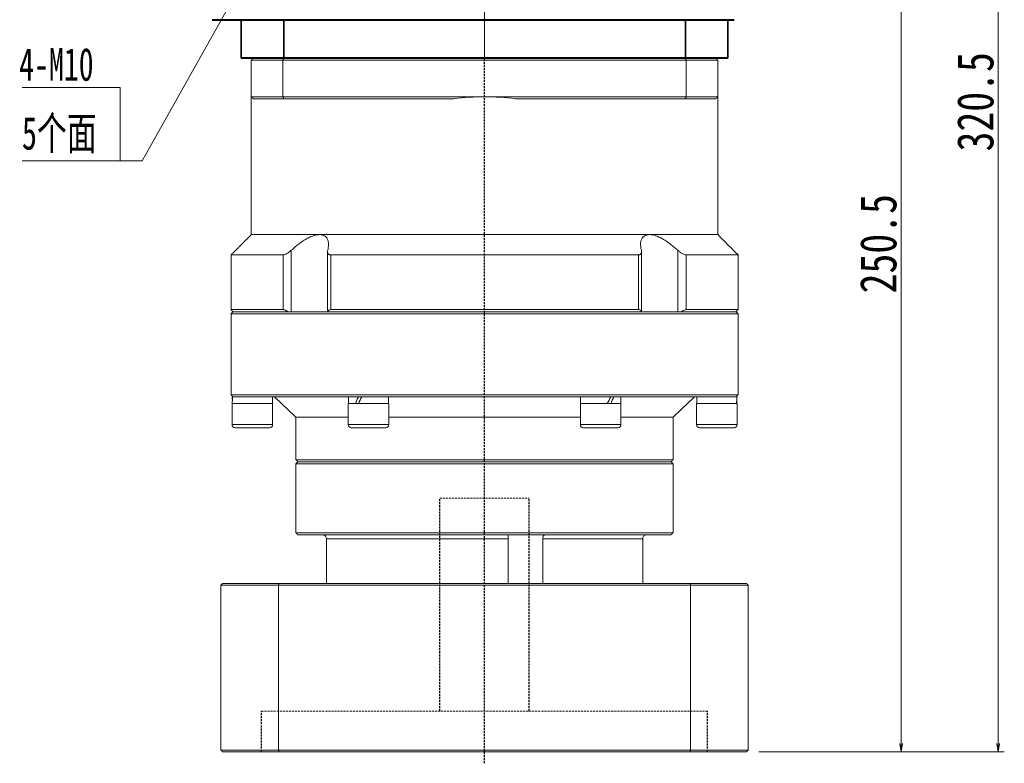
# Model space of a CAD drawing. Header units: millimetres. Extents: x -34 to 938, y -14 to 671.
# Tile 6 of 8: x 469 to 712, y 257 to 441. Entities that reach past the tile are written whole.
import ezdxf

# ---------------------------------------------------------------- set-up
doc = ezdxf.new("R2010")
doc.units = ezdxf.units.MM
doc.linetypes.add('DASHED', pattern=[0.75, 0.5, -0.25])
doc.linetypes.add('点画线', pattern=[18, 12, -2, 2, -2])
for name, color, linetype, lineweight in [('EB0', 7, 'Continuous', 35), ('中心线层', 1, '点画线', 18), ('尺寸线层', 3, 'Continuous', 18), ('粗实线', 7, 'Continuous', 40), ('粗实线层', 7, 'Continuous', 35)]:
    doc.layers.add(name, color=color, linetype=linetype, lineweight=lineweight)
doc.styles.add('宋体', font='SimSun.ttf', dxfattribs={"width": 0.8})
doc.styles.add('标准', font='SimSun.ttf', dxfattribs={"width": 0.667})
doc.dimstyles.new('A水平标注$0', dxfattribs={"dimtxt": 3.5, "dimasz": 2, "dimexe": 1.5, "dimexo": 3, "dimgap": 1.1, "dimtad": 1, "dimtoh": 1, "dimdec": 4, "dimdsep": 46, "dimtxsty": '宋体', "dimblk": 'OPEN', "dimcen": 3, "dimclrd": 3, "dimclre": 3, "dimclrt": 6, "dimadec": 0, "dimazin": 0, "dimtm": 1e-09, "dimtfac": 1, "dimtdec": 4, "dimtix": 1, "dimtmove": 0, "dimatfit": 3, "dimldrblk": 'OPEN', "dimfxl": 0, "dimlwd": 13, "dimlwe": 13, "dimarcsym": 0})

# ---------------------------------------------------------------- blocks, each defined once
blk = doc.blocks.new('_Open')
at = {"color": 0, "linetype": 'ByBlock', "lineweight": -2}
for p, q in [((-1, 0.17), (0, 0)), ((-1, -0.17), (0, 0)), ((0, 0), (-1, 0))]:
    blk.add_line(p, q, dxfattribs=at)
blk = doc.blocks.new('*D6')
at = {"layer": 'Defpoints', "color": 0, "transparency": 16777216}
for p in [(652.14, 510.52), (647.99, 260.02), (686.1, 260.02)]:
    blk.add_point(p, dxfattribs=at)
at = {"layer": '尺寸线层', "color": 3, "lineweight": 13, "transparency": 16777216}
for p, q in [((655.14, 510.52), (687.6, 510.52)), ((686.1, 508.52), (686.1, 262.02)), ((650.99, 260.02), (687.6, 260.02))]:
    blk.add_line(p, q, dxfattribs=at)
at = {"layer": '尺寸线层', "color": 3, "lineweight": 13, "transparency": 16777216, "xscale": 2, "yscale": 2, "zscale": 2}
for p, rotation in [((686.1, 510.52), 90), ((686.1, 260.02), 270)]:
    blk.add_blockref('_Open', p, dxfattribs=dict(at, rotation=rotation))
at = {"layer": '尺寸线层', "color": 6, "transparency": 16777216, "insert": (680.5, 385.27), "char_height": 9, "attachment_point": 5, "rotation": 90, "style": '宋体'}
blk.add_mtext('250.5', dxfattribs=at)
blk = doc.blocks.new('*D7')
at = {"layer": 'Defpoints', "color": 0, "transparency": 16777216}
for p in [(653.39, 580.52), (710.03, 580.52), (647.99, 260.02)]:
    blk.add_point(p, dxfattribs=at)
at = {"layer": '尺寸线层', "color": 3, "lineweight": 13, "transparency": 16777216}
for p, q in [((656.39, 580.52), (711.53, 580.52)), ((710.03, 262.02), (710.03, 578.52)), ((650.99, 260.02), (711.53, 260.02))]:
    blk.add_line(p, q, dxfattribs=at)
at = {"layer": '尺寸线层', "color": 3, "lineweight": 13, "transparency": 16777216, "xscale": 2, "yscale": 2, "zscale": 2}
for p, rotation in [((710.03, 580.52), 90), ((710.03, 260.02), 270)]:
    blk.add_blockref('_Open', p, dxfattribs=dict(at, rotation=rotation))
at = {"layer": '尺寸线层', "color": 6, "transparency": 16777216, "insert": (704.43, 420.27), "char_height": 9, "attachment_point": 5, "rotation": 90, "style": '宋体'}
blk.add_mtext('320.5', dxfattribs=at)

msp = doc.modelspace()

# ---------------------------------------------------------------- linework, layer by layer
at = {"color": 7, "linetype": 'Continuous', "lineweight": 15}
for p, q in [((525.88644, 430.51548), (533.68986, 430.51548)), ((525.88644, 430.51548), (525.88644, 421.51548)), ((533.87634, 431.01548), (526.38644, 431.01548)), ((533.68986, 430.51548), (633.08302, 430.51548)), ((533.68986, 421.51548), (533.68986, 430.51548)), ((632.89654, 431.01548), (533.87634, 431.01548)), ((640.38644, 431.01548), (632.89654, 431.01548)), ((633.08302, 430.51548), (633.08302, 421.51548)), ((633.08302, 430.51548), (640.88644, 430.51548)), ((640.88644, 421.51548), (640.88644, 430.51548)), ((533.68986, 421.51548), (525.88644, 421.51548)), ((526.38644, 421.01548), (533.87634, 421.01548)), ((583.38644, 421.51548), (533.68986, 421.51548)), ((533.87634, 421.01548), (575.82007, 421.01548)), ((633.08302, 421.51548), (583.38644, 421.51548)), ((590.95281, 421.01548), (632.89654, 421.01548)), ((632.89654, 421.01548), (640.38644, 421.01548)), ((640.88644, 421.51548), (633.08302, 421.51548)), ((542.7278, 387.51548), (525.88644, 387.51548)), ((624.04508, 387.51548), (542.7278, 387.51548)), ((640.88644, 387.51548), (624.04508, 387.51548)), ((535.7412, 368.51548), (535.7412, 383.66285)), ((631.03168, 383.66285), (631.03168, 368.51548)), ((533.70244, 382.51548), (520.88644, 382.51548)), ((533.70244, 382.51548), (533.70244, 369.01548)), ((621.30411, 382.51548), (545.46877, 382.51548)), ((545.46877, 369.01548), (545.46877, 382.51548)), ((621.30411, 382.51548), (621.30411, 369.01548)), ((645.88644, 382.51548), (633.07044, 382.51548)), ((633.07044, 369.01548), (633.07044, 382.51548)), ((533.70244, 369.01548), (520.88644, 369.01548)), ((621.30411, 369.01548), (545.46877, 369.01548)), ((645.88644, 369.01548), (633.07044, 369.01548)), ((520.88644, 368.01548), (583.38644, 368.01548)), ((583.38644, 368.51548), (521.38644, 368.51548)), ((521.38644, 368.51548), (534.92381, 368.51548)), ((544.71638, 368.51548), (622.0565, 368.51548)), ((645.38644, 368.51548), (583.38644, 368.51548)), ((583.38644, 368.01548), (645.88644, 368.01548)), ((631.84907, 368.51548), (645.38644, 368.51548)), ((645.88644, 348.01548), (520.88644, 348.01548)), ((521.19644, 347.51548), (521.38644, 347.51548)), ((521.40252, 347.51548), (521.28358, 347.51548)), ((521.40252, 347.51548), (551.1717, 347.51548)), ((552.29144, 347.51548), (551.1717, 347.51548)), ((552.29144, 347.51548), (552.38644, 347.51548)), ((552.35658, 347.51548), (553.09144, 347.51548)), ((553.61726, 347.51548), (553.13501, 347.51548)), ((553.61726, 347.51548), (613.15562, 347.51548)), ((614.48144, 347.51548), (613.15562, 347.51548)), ((614.4163, 347.51548), (615.23787, 347.51548)), ((615.23787, 347.51548), (615.183, 347.51548)), ((615.60118, 347.51548), (615.23787, 347.51548)), ((615.60118, 347.51548), (645.37036, 347.51548)), ((645.57644, 347.51548), (645.38644, 347.51548)), ((645.4893, 347.51548), (645.38644, 347.51548)), ((526.13644, 345.91548), (521.13644, 345.91548)), ((531.13644, 345.91548), (526.13644, 345.91548)), ((559.09157, 345.91548), (549.76144, 345.91548)), ((559.76144, 345.91548), (559.09157, 345.91548)), ((617.01144, 345.91548), (607.01144, 345.91548)), ((645.63644, 345.91548), (635.63644, 345.91548)), ((549.76144, 342.51548), (536.88644, 342.51548)), ((607.01144, 342.51548), (559.76144, 342.51548)), ((629.88644, 342.51548), (617.01144, 342.51548)), ((526.13644, 340.66548), (521.13644, 340.66548)), ((521.88644, 339.91548), (526.13644, 339.91548)), ((531.13644, 340.66548), (526.13644, 340.66548)), ((526.13644, 339.91548), (530.38644, 339.91548)), ((559.09157, 340.66548), (549.76144, 340.66548)), ((550.51144, 339.91548), (558.44205, 339.91548)), ((558.44205, 339.91548), (559.01144, 339.91548)), ((559.76144, 340.66548), (559.09157, 340.66548)), ((617.01144, 340.66548), (607.01144, 340.66548)), ((607.76144, 339.91548), (616.26144, 339.91548)), ((645.63644, 340.66548), (635.63644, 340.66548)), ((636.38644, 339.91548), (644.88644, 339.91548)), ((629.88644, 332.01548), (536.88644, 332.01548)), ((536.88644, 331.01548), (583.38644, 331.01548)), ((537.38644, 331.51548), (629.38644, 331.51548)), ((583.38644, 331.51548), (537.38644, 331.51548)), ((629.38644, 331.51548), (583.38644, 331.51548)), ((583.38644, 331.01548), (629.88644, 331.01548)), ((629.88644, 314.01548), (536.88644, 314.01548)), ((537.38644, 313.51548), (629.38644, 313.51548)), ((544.38567, 312.51548), (589.21488, 312.51548)), ((544.38567, 301.51548), (544.38567, 312.51548)), ((589.21488, 312.51548), (589.21488, 301.51548)), ((597.74629, 301.51548), (597.74629, 312.51548)), ((597.74629, 312.51548), (622.38721, 312.51548)), ((622.38721, 312.51548), (622.38721, 301.51548)), ((518.38644, 301.11548), (532.58044, 301.11548)), ((518.38644, 301.11548), (518.38644, 260.41548)), ((532.7184, 301.51548), (518.78644, 301.51548)), ((532.58044, 301.11548), (532.58044, 260.41548)), ((532.58044, 301.11548), (634.19244, 301.11548)), ((634.05448, 301.51548), (532.7184, 301.51548)), ((647.98644, 301.51548), (634.05448, 301.51548)), ((634.19244, 301.11548), (648.38644, 301.11548)), ((634.19244, 301.11548), (634.19244, 260.41548)), ((648.38644, 301.11548), (648.38644, 260.41548)), ((532.58044, 260.41548), (518.38644, 260.41548)), ((518.78644, 260.01548), (532.7184, 260.01548)), ((634.19244, 260.41548), (532.58044, 260.41548)), ((532.7184, 260.01548), (634.05448, 260.01548)), ((634.05448, 260.01548), (647.98644, 260.01548)), ((648.38644, 260.41548), (634.19244, 260.41548))]:
    msp.add_line(p, q, dxfattribs=at)
at = {"color": 1, "linetype": 'DASHED'}
msp.add_line((583.38644, 257.15156), (583.38644, 431.01548), dxfattribs=at)
at = {"color": 6, "linetype": 'DASHED', "lineweight": 15}
for p, q in [((572.38644, 322.51548), (594.38644, 322.51548)), ((528.38644, 270.01548), (638.38644, 270.01548))]:
    msp.add_line(p, q, dxfattribs=at)
at = {"color": 6, "linetype": 'DASHED'}
for p, q in [((572.38644, 270.01548), (572.38644, 322.51548)), ((594.38644, 270.01548), (594.38644, 322.51548)), ((528.38644, 260.01548), (528.38644, 270.01548)), ((638.38644, 260.01548), (638.38644, 270.01548))]:
    msp.add_line(p, q, dxfattribs=at)
at = {"color": 7, "linetype": 'Continuous', "lineweight": 15}
for centre, radius, start, end in [((583.38644, 364.01548), 57.5, 90, 97.5614297), ((583.38644, 364.01548), 57.5, 82.4385703, 90), ((521.88644, 340.66548), 0.75, 180, 270), ((530.38644, 340.66548), 0.75, 270, 0), ((550.51144, 340.66548), 0.75, 180, 270), ((559.01144, 340.66548), 0.75, 270, 0), ((607.76144, 340.66548), 0.75, 180, 270), ((616.26144, 340.66548), 0.75, 270, 0), ((636.38644, 340.66548), 0.75, 180, 270), ((644.88644, 340.66548), 0.75, 270, 0)]:
    msp.add_arc(centre, radius, start, end, dxfattribs=at)
at = {"color": 7, "linetype": 'Continuous', "lineweight": 15, "extrusion": (0, 0, -1)}
for centre, major_axis, ratio, start_param, end_param in [((526.13644, 345.91548), (0, 8.55633), 0.577350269, 4.71238898, 4.900492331), ((526.13644, 347.51548), (0, 8.55633), 0.577350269, 4.618754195, 4.71238898), ((554.76144, 347.51548), (4.54557, 8.49348), 0.227735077, 4.403003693, 4.591107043), ((554.76144, 345.91548), (4.54557, 8.49348), 0.227735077, 4.591107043, 4.779210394), ((554.76144, 347.51548), (3.07332, 5.74255), 0.227735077, 4.466025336, 4.591107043), ((612.01144, 347.51548), (4.54557, 8.49348), 0.227735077, 1.44951439, 1.63761774), ((612.01144, 345.91548), (4.54557, 8.49348), 0.227735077, 1.261411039, 1.44951439), ((640.63644, 347.51548), (0, 8.55633), 0.577350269, 1.570796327, 1.758899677), ((612.01144, 345.91548), (3.07332, 5.74255), 0.227735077, 1.32443269, 1.44951439), ((640.63644, 345.91548), (0, 8.55633), 0.577350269, 1.477161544, 1.570796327)]:
    msp.add_ellipse(centre, major_axis=major_axis, ratio=ratio, start_param=start_param, end_param=end_param, dxfattribs=at)
at = {"color": 7, "linetype": 'Continuous', "lineweight": 15}
for points in [[(525.88644, 430.51548), (526.38644, 431.01548)], [(533.68986, 430.51548), (533.87634, 431.01548)], [(633.08302, 430.51548), (632.89654, 431.01548)], [(640.38644, 431.01548), (640.88644, 430.51548)], [(525.88644, 387.51548), (525.88644, 421.51548)], [(525.88644, 421.51548), (526.38644, 421.01548)], [(533.68986, 421.51548), (533.87634, 421.01548)], [(633.08302, 421.51548), (632.89654, 421.01548)], [(640.38644, 421.01548), (640.88644, 421.51548)], [(640.88644, 421.51548), (640.88644, 387.51548)], [(520.88644, 382.51548), (525.88644, 387.51548)], [(640.88644, 387.51548), (645.88644, 382.51548)], [(520.88644, 369.01548), (520.88644, 382.51548)], [(544.68214, 368.51548), (544.68214, 383.28538)], [(622.09074, 383.28569), (622.09074, 368.51548)], [(645.88644, 382.51548), (645.88644, 369.01548)], [(521.38644, 368.51548), (520.88644, 369.01548)], [(645.88644, 369.01548), (645.38644, 368.51548)], [(520.88644, 368.01548), (521.38644, 368.51548)], [(520.88644, 348.01548), (520.88644, 368.01548)], [(645.38644, 368.51548), (645.88644, 368.01548)], [(645.88644, 368.01548), (645.88644, 348.01548)], [(521.38644, 347.51548), (520.88644, 348.01548)], [(531.07644, 347.51548), (531.07644, 345.91548)], [(536.88644, 342.51548), (531.63644, 347.51548)], [(549.82144, 345.91548), (549.82144, 347.51548)], [(559.70144, 347.51548), (559.70144, 345.91548)], [(607.07144, 345.91548), (607.07144, 347.51548)], [(616.95144, 347.51548), (616.95144, 345.91548)], [(635.13644, 347.51548), (629.88644, 342.51548)], [(635.69644, 345.91548), (635.69644, 347.51548)], [(645.88644, 348.01548), (645.38644, 347.51548)], [(521.13644, 340.66548), (521.13644, 345.91548)], [(531.13644, 345.91548), (531.13644, 340.66548)], [(549.76144, 340.66548), (549.76144, 345.91548)], [(559.76144, 345.91548), (559.76144, 340.66548)], [(607.01144, 340.66548), (607.01144, 345.91548)], [(617.01144, 345.91548), (617.01144, 340.66548)], [(635.63644, 340.66548), (635.63644, 345.91548)], [(645.63644, 345.91548), (645.63644, 340.66548)], [(536.88644, 332.01548), (536.88644, 342.51548)], [(629.88644, 342.51548), (629.88644, 332.01548)], [(537.38644, 331.51548), (536.88644, 332.01548)], [(536.88644, 331.01548), (537.38644, 331.51548)], [(536.88644, 314.01548), (536.88644, 331.01548)], [(629.88644, 332.01548), (629.38644, 331.51548)], [(629.38644, 331.51548), (629.88644, 331.01548)], [(629.88644, 331.01548), (629.88644, 314.01548)], [(537.38644, 313.51548), (536.88644, 314.01548)], [(629.88644, 314.01548), (629.38644, 313.51548)], [(518.38644, 301.11548), (518.78644, 301.51548)], [(532.58044, 301.11548), (532.7184, 301.51548)], [(634.19244, 301.11548), (634.05448, 301.51548)], [(647.98644, 301.51548), (648.38644, 301.11548)], [(518.38644, 260.41548), (518.78644, 260.01548)], [(532.7184, 260.01548), (532.58044, 260.41548)], [(634.05448, 260.01548), (634.19244, 260.41548)], [(647.98644, 260.01548), (648.38644, 260.41548)]]:
    msp.add_open_spline(points, degree=1, dxfattribs=at)
for points, knots in [([(542.7278, 387.51548), (542.32628, 387.47712), (541.49513, 387.39771), (540.16289, 386.84369), (538.93768, 386.15549), (537.44959, 385.15371), (536.43017, 384.26409), (535.7412, 383.66285)], [0, 0, 0, 0, 1.493533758, 3.091577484, 4.322036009, 5.554470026, 8.123989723, 8.123989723, 8.123989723, 8.123989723]), ([(544.73316, 383.66285), (544.78464, 383.89611), (544.88802, 384.36448), (544.94285, 385.08401), (544.88705, 385.81223), (544.67524, 386.44866), (544.33092, 386.93901), (543.91252, 387.26128), (543.40393, 387.45699), (542.99806, 387.51295), (542.75989, 387.51518), (542.7278, 387.51548)], [0, 0, 0, 0, 0.626246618, 1.257495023, 2.032414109, 2.823629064, 3.42820033, 4.048095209, 4.555440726, 5.077036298, 5.158257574, 5.158257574, 5.158257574, 5.158257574]), ([(624.04508, 387.51548), (623.86427, 387.50632), (623.49806, 387.48777), (623.02913, 387.33745), (622.62769, 387.09822), (622.25717, 386.71537), (621.97402, 386.15839), (621.83485, 385.41237), (621.84675, 384.57467), (621.97507, 383.96836), (622.03972, 383.66285)], [0, 0, 0, 0, 0.468845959, 0.949596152, 1.451964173, 1.965089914, 2.734777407, 3.526210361, 4.335728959, 5.157885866, 5.157885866, 5.157885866, 5.157885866]), ([(631.03168, 383.66285), (630.50503, 384.12779), (629.6535, 384.87952), (628.3634, 385.81179), (627.04922, 386.62887), (625.57429, 387.30452), (624.51985, 387.51106), (624.07755, 387.51518), (624.04508, 387.51548)], [0, 0, 0, 0, 1.982297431, 3.205120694, 4.453658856, 6.379550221, 7.997496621, 8.125663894, 8.125663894, 8.125663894, 8.125663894]), ([(535.7412, 383.66285), (535.48255, 383.44134), (535.05574, 383.07581), (534.42896, 382.71244), (533.99303, 382.54081), (533.78826, 382.52296), (533.70244, 382.51548)], [0, 0, 0, 0, 0.923658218, 1.524159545, 2.020218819, 2.378137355, 2.378137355, 2.378137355, 2.378137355]), ([(545.46877, 382.51548), (545.40052, 382.51879), (545.26168, 382.52552), (545.08897, 382.57877), (544.94549, 382.66007), (544.82211, 382.7796), (544.72931, 382.94439), (544.68061, 383.15802), (544.67826, 383.39883), (544.71475, 383.57433), (544.73316, 383.66285)], [0, 0, 0, 0, 0.165195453, 0.336098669, 0.501143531, 0.67031152, 0.899665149, 1.135559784, 1.381616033, 1.632058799, 1.632058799, 1.632058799, 1.632058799]), ([(622.03972, 383.66285), (622.06148, 383.55265), (622.10562, 383.32908), (622.07967, 383.0619), (622.00078, 382.85621), (621.89609, 382.71783), (621.75831, 382.61451), (621.61153, 382.55384), (621.45772, 382.52099), (621.35562, 382.51733), (621.30411, 382.51548)], [0, 0, 0, 0, 0.312581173, 0.634124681, 0.837734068, 1.046108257, 1.214079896, 1.386575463, 1.508153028, 1.631948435, 1.631948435, 1.631948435, 1.631948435]), ([(633.07044, 382.51548), (632.94977, 382.52947), (632.70897, 382.55737), (632.20276, 382.78489), (631.61919, 383.15234), (631.23179, 383.48897), (631.03168, 383.66285)], [0, 0, 0, 0, 0.48914015, 0.976123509, 1.653805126, 2.377879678, 2.377879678, 2.377879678, 2.377879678]), ([(533.70244, 369.01548), (533.82298, 369.00132), (534.06353, 368.97305), (534.50214, 368.77934), (534.78692, 368.60114), (534.92381, 368.51548)], [0, 0, 0, 0, 0.457440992, 0.912864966, 1.334419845, 1.334419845, 1.334419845, 1.334419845]), ([(544.71638, 368.51548), (544.76474, 368.62626), (544.85366, 368.82993), (545.13998, 368.99126), (545.3731, 369.00843), (545.46877, 369.01548)], [0, 0, 0, 0, 0.4023771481, 0.7397651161, 0.974629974, 0.974629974, 0.974629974, 0.974629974]), ([(621.30411, 369.01548), (621.43794, 369.00132), (621.70501, 368.97305), (621.95028, 368.77934), (622.02202, 368.60114), (622.0565, 368.51548)], [0, 0, 0, 0, 0.33430891, 0.6671437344, 0.9752262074, 0.9752262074, 0.9752262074, 0.9752262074]), ([(631.84907, 368.51548), (632.02904, 368.62626), (632.35993, 368.82993), (632.78806, 368.99126), (632.98827, 369.00843), (633.07044, 369.01548)], [0, 0, 0, 0, 0.551089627, 1.013171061, 1.334838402, 1.334838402, 1.334838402, 1.334838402]), ([(544.38567, 312.51548), (544.37544, 312.62556), (544.35498, 312.8457), (544.1954, 313.1406), (543.95618, 313.36852), (543.6787, 313.49627), (543.48819, 313.5099), (543.41021, 313.51548)], [0, 0, 0, 0, 0.324175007, 0.648284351, 0.979229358, 1.316860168, 1.550819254, 1.550819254, 1.550819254, 1.550819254]), ([(589.18485, 313.39196), (589.18438, 313.38448), (589.18141, 313.3374), (589.19405, 313.15421), (589.21022, 312.86121), (589.21332, 312.63074), (589.21488, 312.51548)], [0, 0, 0, 0, 0.0513915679, 0.3237471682, 0.6004135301, 0.8771995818, 0.8771995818, 0.8771995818, 0.8771995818]), ([(597.74629, 312.51548), (597.75292, 312.62556), (597.76617, 312.8457), (597.86551, 313.1406), (598.00195, 313.36852), (598.14361, 313.49627), (598.22613, 313.5099), (598.25991, 313.51548)], [0, 0, 0, 0, 0.251379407, 0.502707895, 0.759337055, 1.021150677, 1.202572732, 1.202572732, 1.202572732, 1.202572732]), ([(623.36267, 313.51548), (623.34577, 313.5152), (623.22046, 313.51313), (622.98823, 313.4598), (622.70757, 313.28455), (622.49867, 313.02113), (622.39911, 312.74729), (622.39024, 312.57447), (622.38721, 312.51548)], [0, 0, 0, 0, 0.05070556, 0.376081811, 0.704498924, 1.040598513, 1.377079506, 1.551483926, 1.551483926, 1.551483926, 1.551483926])]:
    msp.add_open_spline(points, degree=3, knots=knots, dxfattribs=at)
at = {"layer": 'EB0'}
msp.add_line((640.88644, 431.01581), (525.88644, 431.01581), dxfattribs=at)
msp.add_line((640.88644, 431.01581), (525.88644, 431.01581), dxfattribs=at)
at = {"layer": '中心线层'}
msp.add_line((583.38644, 431.01581), (583.38644, 583.51548), dxfattribs=at)
at = {"layer": '尺寸线层', "color": 0, "linetype": 'Continuous'}
msp.add_line((524.91074, 452.0247), (498.94166, 405.68264), dxfattribs=at)
at = {"layer": '尺寸线层', "color": 0}
for p, q in [((493.54166, 423.78344), (469.40562, 423.78344)), ((493.54166, 405.68264), (493.54166, 423.78344)), ((493.54166, 405.68264), (469.40562, 405.68264)), ((498.94166, 405.68264), (493.54166, 405.68264))]:
    msp.add_line(p, q, dxfattribs=at)
at = {"layer": '粗实线', "color": 0, "lineweight": 40}
for p, q in [((516.25444, 440.51581), (644.88644, 440.51581)), ((643.38644, 431.01548), (523.38644, 431.01548))]:
    msp.add_line(p, q, dxfattribs=at)
at = {"layer": '粗实线层'}
for p, q in [((523.38644, 431.01548), (523.38644, 440.51548)), ((533.87634, 431.01548), (533.87634, 440.51548)), ((632.89654, 431.01548), (632.89654, 440.51548)), ((643.38644, 431.01548), (643.38644, 440.51548))]:
    msp.add_line(p, q, dxfattribs=at)

# ---------------------------------------------------------------- texts
at = {"layer": '尺寸线层', "color": 0, "style": '标准', "width": 0.667}
for s, p in [('4-M10', (468.63543, 425.45991)), ('5个面', (469.34774, 408.47917))]:
    msp.add_text(s, height=8.1, dxfattribs=at).set_placement(p)

# ---------------------------------------------------------------- dimensions: what is measured, and where the dimension line sits
at = {"layer": '尺寸线层'}
for base, p1, p2, angle, override, picture, middle in [((710.02509, 580.51548), (647.98644, 260.01548), (653.38644, 580.51548), 90, {"dimtxt": 9, "dimdec": 1, "dimpost": '<>', "dimblk": 'Open', "dimtvp": 0.1, "dimtfill": 0, "dimtfillclr": 256}, '*D7', (704.42509, 420.26548)), ((686.09607, 260.01548), (652.13644, 510.51548), (647.98644, 260.01548), 270, {"dimtxt": 9, "dimgap": 1.1, "dimtad": 1, "dimjust": 0, "dimdec": 1, "dimlfac": 1, "dimpost": '<>', "dimse1": 0, "dimse2": 0, "dimsd1": 0, "dimsd2": 0, "dimtofl": 1, "dimtvp": 0.1, "dimtfill": 0}, '*D6', (680.49607, 385.26548))]:
    dim = msp.add_linear_dim(base=base, p1=p1, p2=p2, angle=angle, dimstyle='A水平标注$0', override=override, dxfattribs=at)
    dim.commit()
    dim.dimension.update_dxf_attribs({"geometry": picture, "text_midpoint": middle})

doc.saveas('drawing.dxf')
